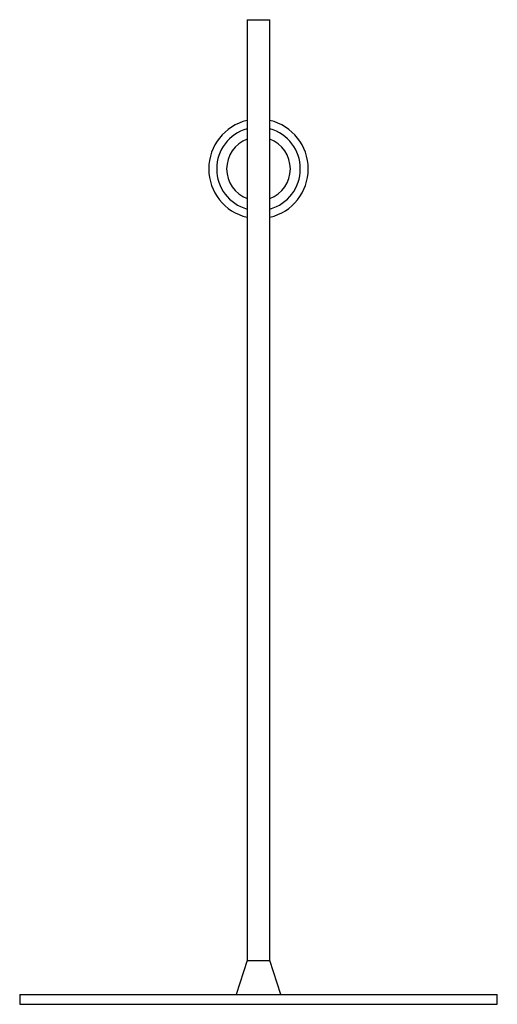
# Paper-space layout '_Posterior' of a CAD drawing. Header units: millimetres. Extents: x -120 to 120, y 0 to 495.
import ezdxf

# ---------------------------------------------------------------- set-up
doc = ezdxf.new("R2010")
doc.units = ezdxf.units.MM

psp = doc.layouts.new('_Posterior')

# ---------------------------------------------------------------- linework, layer by layer
at = {"color": 7, "linetype": 'Continuous', "lineweight": 25}
for p, q in [((-5.73, 495), (-5.73, 22)), ((-5.73, 495), (5.73, 495)), ((5.73, 22), (5.73, 495)), ((-5.73, 22), (-11.25, 5)), ((-5.73, 22), (5.73, 22)), ((11.25, 5), (5.73, 22)), ((-120, 5), (-120, 0)), ((-120, 5), (120, 5)), ((120, 0), (120, 5)), ((-120, 0), (120, 0))]:
    psp.add_line(p, q, dxfattribs=at)
for radius, start, end in [(25, 103.2414, 256.7586), (25, 283.2414, 76.7586), (21, 105.824, 254.176), (21, 285.824, 74.176)]:
    psp.add_arc((0, 420), radius, start, end, dxfattribs=at)
at = {"color": 8, "linetype": 'Continuous', "lineweight": 25}
for start, end in [(110.9712, 249.0288), (290.9712, 69.0288)]:
    psp.add_arc((0, 420), 16, start, end, dxfattribs=at)

doc.saveas('drawing.dxf')
